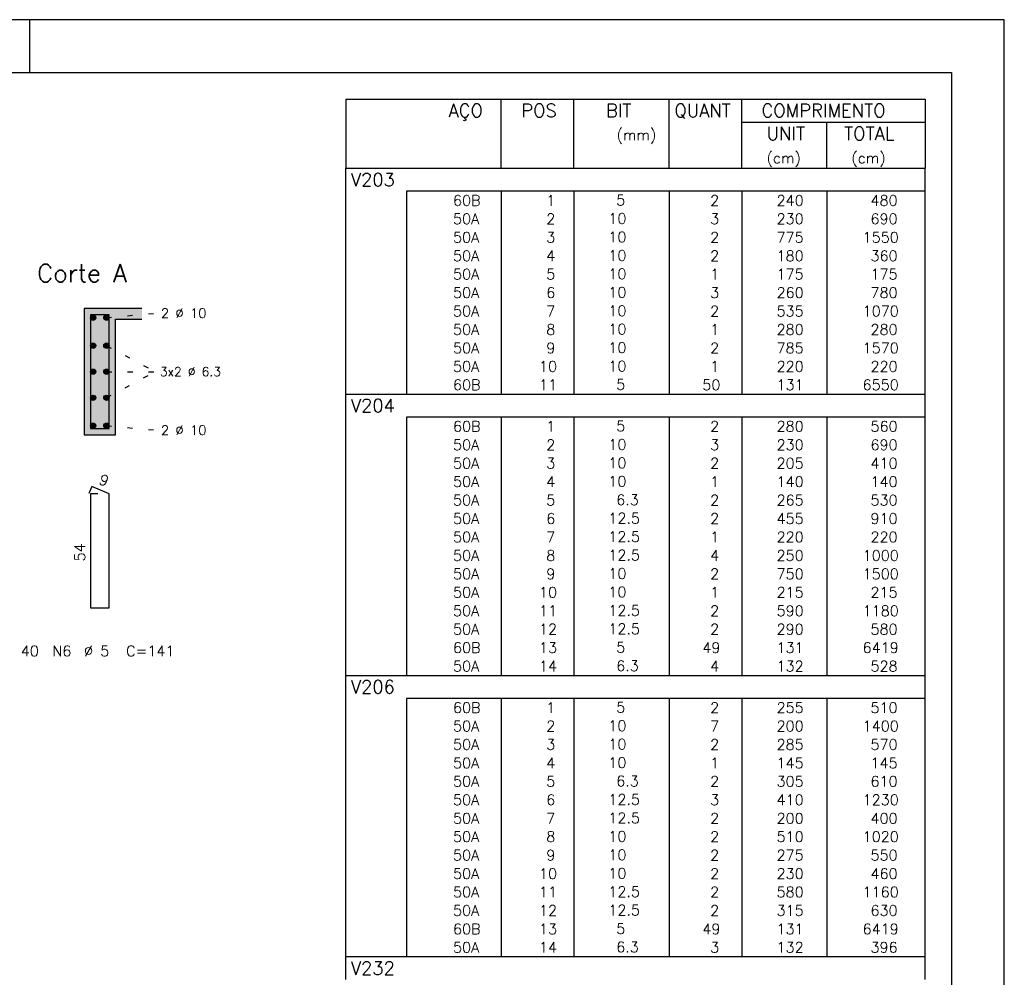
# Model space of a CAD drawing. Extents: x 0 to 84.1, y 0 to 59.4.
# Tile 8 of 8: x 65.4 to 84.1, y 41.2 to 59.4. Entities that reach past the tile are written whole.
import ezdxf

# ---------------------------------------------------------------- set-up
doc = ezdxf.new("R2010")
doc.units = 0
doc.linetypes.add('ESTILO_TQS_0002', pattern=[0.4, 0.1, -0.3])
for name, color, linetype in [('1', 1, 'CONTINUOUS'), ('10', 10, 'CONTINUOUS'), ('2', 2, 'CONTINUOUS'), ('4', 4, 'CONTINUOUS'), ('6', 6, 'CONTINUOUS')]:
    doc.layers.add(name, color=color, linetype=linetype)
doc.styles.get("Standard").update_dxf_attribs({"font": 'ROMANS.SHX'})

msp = doc.modelspace()

# ---------------------------------------------------------------- linework, layer by layer
at = {"layer": '1', "linetype": 'ESTILO_TQS_0002'}
for p, q in [((67.055, 53.745), (68, 53.83)), ((67.055, 53.2154), (67.985, 52.72)), ((67.055, 52.2246), (67.985, 52.72)), ((67.055, 52.72), (67.985, 52.72)), ((67.055, 51.695), (68, 51.61))]:
    msp.add_line(p, q, dxfattribs=at)
at = {"layer": '1', "linetype": 'CONTINUOUS'}
for centre in [(66.805, 53.745), (67.055, 53.745), (66.805, 53.2154), (67.055, 53.2154), (66.805, 52.72), (67.055, 52.72), (66.805, 52.2246), (67.055, 52.2246), (66.805, 51.695), (67.055, 51.695)]:
    msp.add_circle(centre, 0.05, dxfattribs=at)
for points in [[(66.855, 53.745), (66.78, 53.788301), (66.758015, 53.762101)], [(66.855, 53.745), (66.758015, 53.762101), (66.758015, 53.727899)], [(66.855, 53.745), (66.758015, 53.727899), (66.78, 53.701699)], [(66.855, 53.745), (66.813682, 53.79424), (66.78, 53.788301)], [(66.855, 53.745), (66.78, 53.701699), (66.813682, 53.69576)], [(66.855, 53.745), (66.843302, 53.777139), (66.813682, 53.79424)], [(66.855, 53.745), (66.813682, 53.69576), (66.843302, 53.712861)], [(66.855, 53.745), (66.843302, 53.712861), (66.855, 53.745)], [(67.105, 53.745), (67.03, 53.788301), (67.008015, 53.762101)], [(67.105, 53.745), (67.008015, 53.762101), (67.008015, 53.727899)], [(67.105, 53.745), (67.008015, 53.727899), (67.03, 53.701699)], [(67.105, 53.745), (67.063682, 53.79424), (67.03, 53.788301)], [(67.105, 53.745), (67.03, 53.701699), (67.063682, 53.69576)], [(67.105, 53.745), (67.093302, 53.777139), (67.063682, 53.79424)], [(67.105, 53.745), (67.063682, 53.69576), (67.093302, 53.712861)], [(67.105, 53.745), (67.093302, 53.712861), (67.105, 53.745)], [(66.855, 53.2154), (66.78, 53.258701), (66.758015, 53.232501)], [(66.855, 53.2154), (66.758015, 53.232501), (66.758015, 53.198299)], [(66.855, 53.2154), (66.758015, 53.198299), (66.78, 53.172099)], [(66.855, 53.2154), (66.813682, 53.26464), (66.78, 53.258701)], [(66.855, 53.2154), (66.78, 53.172099), (66.813682, 53.16616)], [(66.855, 53.2154), (66.843302, 53.247539), (66.813682, 53.26464)], [(66.855, 53.2154), (66.813682, 53.16616), (66.843302, 53.183261)], [(66.855, 53.2154), (66.843302, 53.183261), (66.855, 53.2154)], [(67.105, 53.2154), (67.03, 53.258701), (67.008015, 53.232501)], [(67.105, 53.2154), (67.008015, 53.232501), (67.008015, 53.198299)], [(67.105, 53.2154), (67.008015, 53.198299), (67.03, 53.172099)], [(67.105, 53.2154), (67.063682, 53.26464), (67.03, 53.258701)], [(67.105, 53.2154), (67.03, 53.172099), (67.063682, 53.16616)], [(67.105, 53.2154), (67.093302, 53.247539), (67.063682, 53.26464)], [(67.105, 53.2154), (67.063682, 53.16616), (67.093302, 53.183261)], [(67.105, 53.2154), (67.093302, 53.183261), (67.105, 53.2154)], [(66.855, 52.72), (66.78, 52.763301), (66.758015, 52.737101)], [(66.855, 52.72), (66.758015, 52.737101), (66.758015, 52.702899)], [(66.855, 52.72), (66.758015, 52.702899), (66.78, 52.676699)], [(66.855, 52.72), (66.813682, 52.76924), (66.78, 52.763301)], [(66.855, 52.72), (66.78, 52.676699), (66.813682, 52.67076)], [(66.855, 52.72), (66.843302, 52.752139), (66.813682, 52.76924)], [(66.855, 52.72), (66.813682, 52.67076), (66.843302, 52.687861)], [(66.855, 52.72), (66.843302, 52.687861), (66.855, 52.72)], [(67.105, 52.72), (67.03, 52.763301), (67.008015, 52.737101)], [(67.105, 52.72), (67.008015, 52.737101), (67.008015, 52.702899)], [(67.105, 52.72), (67.008015, 52.702899), (67.03, 52.676699)], [(67.105, 52.72), (67.063682, 52.76924), (67.03, 52.763301)], [(67.105, 52.72), (67.03, 52.676699), (67.063682, 52.67076)], [(67.105, 52.72), (67.093302, 52.752139), (67.063682, 52.76924)], [(67.105, 52.72), (67.063682, 52.67076), (67.093302, 52.687861)], [(67.105, 52.72), (67.093302, 52.687861), (67.105, 52.72)], [(66.855, 52.2246), (66.78, 52.267901), (66.758015, 52.241701)], [(66.855, 52.2246), (66.758015, 52.241701), (66.758015, 52.207499)], [(66.855, 52.2246), (66.758015, 52.207499), (66.78, 52.181299)], [(66.855, 52.2246), (66.813682, 52.27384), (66.78, 52.267901)], [(66.855, 52.2246), (66.78, 52.181299), (66.813682, 52.17536)], [(66.855, 52.2246), (66.843302, 52.256739), (66.813682, 52.27384)], [(66.855, 52.2246), (66.813682, 52.17536), (66.843302, 52.192461)], [(66.855, 52.2246), (66.843302, 52.192461), (66.855, 52.2246)], [(67.105, 52.2246), (67.03, 52.267901), (67.008015, 52.241701)], [(67.105, 52.2246), (67.008015, 52.241701), (67.008015, 52.207499)], [(67.105, 52.2246), (67.008015, 52.207499), (67.03, 52.181299)], [(67.105, 52.2246), (67.063682, 52.27384), (67.03, 52.267901)], [(67.105, 52.2246), (67.03, 52.181299), (67.063682, 52.17536)], [(67.105, 52.2246), (67.093302, 52.256739), (67.063682, 52.27384)], [(67.105, 52.2246), (67.063682, 52.17536), (67.093302, 52.192461)], [(67.105, 52.2246), (67.093302, 52.192461), (67.105, 52.2246)], [(66.855, 51.695), (66.78, 51.738301), (66.758015, 51.712101)], [(66.855, 51.695), (66.758015, 51.712101), (66.758015, 51.677899)], [(66.855, 51.695), (66.758015, 51.677899), (66.78, 51.651699)], [(66.855, 51.695), (66.813682, 51.74424), (66.78, 51.738301)], [(66.855, 51.695), (66.78, 51.651699), (66.813682, 51.64576)], [(66.855, 51.695), (66.843302, 51.727139), (66.813682, 51.74424)], [(66.855, 51.695), (66.813682, 51.64576), (66.843302, 51.662861)], [(66.855, 51.695), (66.843302, 51.662861), (66.855, 51.695)], [(67.105, 51.695), (67.03, 51.738301), (67.008015, 51.712101)], [(67.105, 51.695), (67.008015, 51.712101), (67.008015, 51.677899)], [(67.105, 51.695), (67.008015, 51.677899), (67.03, 51.651699)], [(67.105, 51.695), (67.063682, 51.74424), (67.03, 51.738301)], [(67.105, 51.695), (67.03, 51.651699), (67.063682, 51.64576)], [(67.105, 51.695), (67.093302, 51.727139), (67.063682, 51.74424)], [(67.105, 51.695), (67.063682, 51.64576), (67.093302, 51.662861)], [(67.105, 51.695), (67.093302, 51.662861), (67.105, 51.695)]]:
    msp.add_solid(points, dxfattribs=at)
at = {"layer": '10', "linetype": 'CONTINUOUS'}
for points in [[(66.63, 51.52), (67.23, 51.52), (66.63, 53.92)], [(67.23, 51.52), (67.23, 53.72), (66.63, 53.92)], [(66.63, 53.92), (67.23, 53.72), (67.73, 53.92)], [(67.23, 53.72), (67.73, 53.72), (67.73, 53.92)]]:
    msp.add_solid(points, dxfattribs=at)
at = {"layer": '2', "linetype": 'CONTINUOUS'}
for p, q in [((84.100006, 59.400002), (0, 59.400002)), ((65.600006, 58.400002), (65.600006, 59.400002)), ((84.100006, 0), (84.100006, 59.400002)), ((71.6, 57.895005), (71.6, 56.582505)), ((71.6, 57.895005), (82.6, 57.895005)), ((74.55, 56.582505), (74.55, 57.895005)), ((75.93, 56.582505), (75.93, 57.895005)), ((77.74, 56.582505), (77.74, 57.895005)), ((79.12, 56.582505), (79.12, 57.895005)), ((82.6, 57.895005), (82.6, 56.582505)), ((79.12, 57.457505), (82.6, 57.457505)), ((80.73, 56.582505), (80.73, 57.457505)), ((71.6, 56.582505), (82.6, 56.582505)), ((71.6, 56.145005), (71.6, 56.582505)), ((71.6, 56.582505), (82.6, 56.582505)), ((82.6, 56.145005), (82.6, 56.582505)), ((71.6, 55.795005), (71.6, 56.145005)), ((82.6, 56.145005), (72.75, 56.145005)), ((72.75, 56.145005), (72.75, 55.795005)), ((74.55, 56.145005), (74.55, 55.795005)), ((75.93, 56.145005), (75.93, 55.795005)), ((77.74, 56.145005), (77.74, 55.795005)), ((79.12, 56.145005), (79.12, 55.795005)), ((80.73, 56.145005), (80.73, 55.795005)), ((82.6, 55.795005), (82.6, 56.145005)), ((71.6, 55.445005), (71.6, 55.795005)), ((72.75, 55.795005), (72.75, 55.445005)), ((74.55, 55.795005), (74.55, 55.445005)), ((75.93, 55.795005), (75.93, 55.445005)), ((77.74, 55.795005), (77.74, 55.445005)), ((79.12, 55.795005), (79.12, 55.445005)), ((80.73, 55.795005), (80.73, 55.445005)), ((82.6, 55.445005), (82.6, 55.795005)), ((71.6, 55.095005), (71.6, 55.445005)), ((72.75, 55.445005), (72.75, 55.095005)), ((74.55, 55.445005), (74.55, 55.095005)), ((75.93, 55.445005), (75.93, 55.095005)), ((77.74, 55.445005), (77.74, 55.095005)), ((79.12, 55.445005), (79.12, 55.095005)), ((80.73, 55.445005), (80.73, 55.095005)), ((82.6, 55.095005), (82.6, 55.445005)), ((71.6, 54.745005), (71.6, 55.095005)), ((72.75, 55.095005), (72.75, 54.745005)), ((74.55, 55.095005), (74.55, 54.745005)), ((75.93, 55.095005), (75.93, 54.745005)), ((77.74, 55.095005), (77.74, 54.745005)), ((79.12, 55.095005), (79.12, 54.745005)), ((80.73, 55.095005), (80.73, 54.745005)), ((82.6, 54.745005), (82.6, 55.095005)), ((71.6, 54.395006), (71.6, 54.745005)), ((72.75, 54.745005), (72.75, 54.395006)), ((74.55, 54.745005), (74.55, 54.395006)), ((75.93, 54.745005), (75.93, 54.395006)), ((77.74, 54.745005), (77.74, 54.395006)), ((79.12, 54.745005), (79.12, 54.395006)), ((80.73, 54.745005), (80.73, 54.395006)), ((82.6, 54.395006), (82.6, 54.745005)), ((71.6, 54.045006), (71.6, 54.395006)), ((72.75, 54.395006), (72.75, 54.045006)), ((74.55, 54.395006), (74.55, 54.045006)), ((75.93, 54.395006), (75.93, 54.045006)), ((77.74, 54.395006), (77.74, 54.045006)), ((79.12, 54.395006), (79.12, 54.045006)), ((80.73, 54.395006), (80.73, 54.045006)), ((82.6, 54.045006), (82.6, 54.395006)), ((71.6, 53.695006), (71.6, 54.045006)), ((72.75, 54.045006), (72.75, 53.695006)), ((74.55, 54.045006), (74.55, 53.695006)), ((75.93, 54.045006), (75.93, 53.695006)), ((77.74, 54.045006), (77.74, 53.695006)), ((79.12, 54.045006), (79.12, 53.695006)), ((80.73, 54.045006), (80.73, 53.695006)), ((82.6, 53.695006), (82.6, 54.045006)), ((67.73, 53.92), (66.63, 53.92)), ((66.63, 53.92), (66.63, 51.52)), ((67.23, 51.52), (67.23, 53.72)), ((67.23, 53.72), (67.73, 53.72)), ((71.6, 53.345006), (71.6, 53.695006)), ((72.75, 53.695006), (72.75, 53.345006)), ((74.55, 53.695006), (74.55, 53.345006)), ((75.93, 53.695006), (75.93, 53.345006)), ((77.74, 53.695006), (77.74, 53.345006)), ((79.12, 53.695006), (79.12, 53.345006)), ((80.73, 53.695006), (80.73, 53.345006)), ((82.6, 53.345006), (82.6, 53.695006)), ((71.6, 52.995006), (71.6, 53.345006)), ((72.75, 53.345006), (72.75, 52.995006)), ((74.55, 53.345006), (74.55, 52.995006)), ((75.93, 53.345006), (75.93, 52.995006)), ((77.74, 53.345006), (77.74, 52.995006)), ((79.12, 53.345006), (79.12, 52.995006)), ((80.73, 53.345006), (80.73, 52.995006)), ((82.6, 52.995006), (82.6, 53.345006)), ((71.6, 52.645006), (71.6, 52.995006)), ((72.75, 52.995006), (72.75, 52.645006)), ((74.55, 52.995006), (74.55, 52.645006)), ((75.93, 52.995006), (75.93, 52.645006)), ((77.74, 52.995006), (77.74, 52.645006)), ((79.12, 52.995006), (79.12, 52.645006)), ((80.73, 52.995006), (80.73, 52.645006)), ((82.6, 52.645006), (82.6, 52.995006)), ((71.6, 52.295006), (71.6, 52.645006)), ((72.75, 52.645006), (72.75, 52.295006)), ((74.55, 52.645006), (74.55, 52.295006)), ((75.93, 52.645006), (75.93, 52.295006)), ((77.74, 52.645006), (77.74, 52.295006)), ((79.12, 52.645006), (79.12, 52.295006)), ((80.73, 52.645006), (80.73, 52.295006)), ((82.6, 52.295006), (82.6, 52.645006)), ((71.6, 51.857506), (71.6, 52.295006)), ((71.6, 52.295006), (82.6, 52.295006)), ((82.6, 51.857506), (82.6, 52.295006)), ((71.6, 51.507506), (71.6, 51.857506)), ((82.6, 51.857506), (72.75, 51.857506)), ((72.75, 51.857506), (72.75, 51.507506)), ((74.55, 51.857506), (74.55, 51.507506)), ((75.93, 51.857506), (75.93, 51.507506)), ((77.74, 51.857506), (77.74, 51.507506)), ((79.12, 51.857506), (79.12, 51.507506)), ((80.73, 51.857506), (80.73, 51.507506)), ((82.6, 51.507506), (82.6, 51.857506)), ((66.63, 51.52), (67.23, 51.52)), ((71.6, 51.157506), (71.6, 51.507506)), ((72.75, 51.507506), (72.75, 51.157506)), ((74.55, 51.507506), (74.55, 51.157506)), ((75.93, 51.507506), (75.93, 51.157506)), ((77.74, 51.507506), (77.74, 51.157506)), ((79.12, 51.507506), (79.12, 51.157506)), ((80.73, 51.507506), (80.73, 51.157506)), ((82.6, 51.157506), (82.6, 51.507506)), ((71.6, 50.807506), (71.6, 51.157506)), ((72.75, 51.157506), (72.75, 50.807506)), ((74.55, 51.157506), (74.55, 50.807506)), ((75.93, 51.157506), (75.93, 50.807506)), ((77.74, 51.157506), (77.74, 50.807506)), ((79.12, 51.157506), (79.12, 50.807506)), ((80.73, 51.157506), (80.73, 50.807506)), ((82.6, 50.807506), (82.6, 51.157506)), ((71.6, 50.457506), (71.6, 50.807506)), ((72.75, 50.807506), (72.75, 50.457506)), ((74.55, 50.807506), (74.55, 50.457506)), ((75.93, 50.807506), (75.93, 50.457506)), ((77.74, 50.807506), (77.74, 50.457506)), ((79.12, 50.807506), (79.12, 50.457506)), ((80.73, 50.807506), (80.73, 50.457506)), ((82.6, 50.457506), (82.6, 50.807506)), ((71.6, 50.107507), (71.6, 50.457506)), ((72.75, 50.457506), (72.75, 50.107507)), ((74.55, 50.457506), (74.55, 50.107507)), ((75.93, 50.457506), (75.93, 50.107507)), ((77.74, 50.457506), (77.74, 50.107507)), ((79.12, 50.457506), (79.12, 50.107507)), ((80.73, 50.457506), (80.73, 50.107507)), ((82.6, 50.107507), (82.6, 50.457506)), ((71.6, 49.757507), (71.6, 50.107507)), ((72.75, 50.107507), (72.75, 49.757507)), ((74.55, 50.107507), (74.55, 49.757507)), ((75.93, 50.107507), (75.93, 49.757507)), ((77.74, 50.107507), (77.74, 49.757507)), ((79.12, 50.107507), (79.12, 49.757507)), ((80.73, 50.107507), (80.73, 49.757507)), ((82.6, 49.757507), (82.6, 50.107507)), ((71.6, 49.407507), (71.6, 49.757507)), ((72.75, 49.757507), (72.75, 49.407507)), ((74.55, 49.757507), (74.55, 49.407507)), ((75.93, 49.757507), (75.93, 49.407507)), ((77.74, 49.757507), (77.74, 49.407507)), ((79.12, 49.757507), (79.12, 49.407507)), ((80.73, 49.757507), (80.73, 49.407507)), ((82.6, 49.407507), (82.6, 49.757507)), ((71.6, 49.057507), (71.6, 49.407507)), ((72.75, 49.407507), (72.75, 49.057507)), ((74.55, 49.407507), (74.55, 49.057507)), ((75.93, 49.407507), (75.93, 49.057507)), ((77.74, 49.407507), (77.74, 49.057507)), ((79.12, 49.407507), (79.12, 49.057507)), ((80.73, 49.407507), (80.73, 49.057507)), ((82.6, 49.057507), (82.6, 49.407507)), ((71.6, 48.707507), (71.6, 49.057507)), ((72.75, 49.057507), (72.75, 48.707507)), ((74.55, 49.057507), (74.55, 48.707507)), ((75.93, 49.057507), (75.93, 48.707507)), ((77.74, 49.057507), (77.74, 48.707507)), ((79.12, 49.057507), (79.12, 48.707507)), ((80.73, 49.057507), (80.73, 48.707507)), ((82.6, 48.707507), (82.6, 49.057507)), ((71.6, 48.357507), (71.6, 48.707507)), ((72.75, 48.707507), (72.75, 48.357507)), ((74.55, 48.707507), (74.55, 48.357507)), ((75.93, 48.707507), (75.93, 48.357507)), ((77.74, 48.707507), (77.74, 48.357507)), ((79.12, 48.707507), (79.12, 48.357507)), ((80.73, 48.707507), (80.73, 48.357507)), ((82.6, 48.357507), (82.6, 48.707507)), ((71.6, 48.007507), (71.6, 48.357507)), ((72.75, 48.357507), (72.75, 48.007507)), ((74.55, 48.357507), (74.55, 48.007507)), ((75.93, 48.357507), (75.93, 48.007507)), ((77.74, 48.357507), (77.74, 48.007507)), ((79.12, 48.357507), (79.12, 48.007507)), ((80.73, 48.357507), (80.73, 48.007507)), ((82.6, 48.007507), (82.6, 48.357507)), ((71.6, 47.657507), (71.6, 48.007507)), ((72.75, 48.007507), (72.75, 47.657507)), ((74.55, 48.007507), (74.55, 47.657507)), ((75.93, 48.007507), (75.93, 47.657507)), ((77.74, 48.007507), (77.74, 47.657507)), ((79.12, 48.007507), (79.12, 47.657507)), ((80.73, 48.007507), (80.73, 47.657507)), ((82.6, 47.657507), (82.6, 48.007507)), ((71.6, 47.307507), (71.6, 47.657507)), ((72.75, 47.657507), (72.75, 47.307507)), ((74.55, 47.657507), (74.55, 47.307507)), ((75.93, 47.657507), (75.93, 47.307507)), ((77.74, 47.657507), (77.74, 47.307507)), ((79.12, 47.657507), (79.12, 47.307507)), ((80.73, 47.657507), (80.73, 47.307507)), ((82.6, 47.307507), (82.6, 47.657507)), ((71.6, 46.957507), (71.6, 47.307507)), ((72.75, 47.307507), (72.75, 46.957507)), ((74.55, 47.307507), (74.55, 46.957507)), ((75.93, 47.307507), (75.93, 46.957507)), ((77.74, 47.307507), (77.74, 46.957507)), ((79.12, 47.307507), (79.12, 46.957507)), ((80.73, 47.307507), (80.73, 46.957507)), ((82.6, 46.957507), (82.6, 47.307507)), ((71.6, 46.520007), (71.6, 46.957507)), ((71.6, 46.957507), (82.6, 46.957507)), ((82.6, 46.520007), (82.6, 46.957507)), ((71.6, 46.170008), (71.6, 46.520007)), ((82.6, 46.520007), (72.75, 46.520007)), ((72.75, 46.520007), (72.75, 46.170008)), ((74.55, 46.520007), (74.55, 46.170008)), ((75.93, 46.520007), (75.93, 46.170008)), ((77.74, 46.520007), (77.74, 46.170008)), ((79.12, 46.520007), (79.12, 46.170008)), ((80.73, 46.520007), (80.73, 46.170008)), ((82.6, 46.170008), (82.6, 46.520007)), ((71.6, 45.820008), (71.6, 46.170008)), ((72.75, 46.170008), (72.75, 45.820008)), ((74.55, 46.170008), (74.55, 45.820008)), ((75.93, 46.170008), (75.93, 45.820008)), ((77.74, 46.170008), (77.74, 45.820008)), ((79.12, 46.170008), (79.12, 45.820008)), ((80.73, 46.170008), (80.73, 45.820008)), ((82.6, 45.820008), (82.6, 46.170008)), ((71.6, 45.470008), (71.6, 45.820008)), ((72.75, 45.820008), (72.75, 45.470008)), ((74.55, 45.820008), (74.55, 45.470008)), ((75.93, 45.820008), (75.93, 45.470008)), ((77.74, 45.820008), (77.74, 45.470008)), ((79.12, 45.820008), (79.12, 45.470008)), ((80.73, 45.820008), (80.73, 45.470008)), ((82.6, 45.470008), (82.6, 45.820008)), ((71.6, 45.120008), (71.6, 45.470008)), ((72.75, 45.470008), (72.75, 45.120008)), ((74.55, 45.470008), (74.55, 45.120008)), ((75.93, 45.470008), (75.93, 45.120008)), ((77.74, 45.470008), (77.74, 45.120008)), ((79.12, 45.470008), (79.12, 45.120008)), ((80.73, 45.470008), (80.73, 45.120008)), ((82.6, 45.120008), (82.6, 45.470008)), ((71.6, 44.770008), (71.6, 45.120008)), ((72.75, 45.120008), (72.75, 44.770008)), ((74.55, 45.120008), (74.55, 44.770008)), ((75.93, 45.120008), (75.93, 44.770008)), ((77.74, 45.120008), (77.74, 44.770008)), ((79.12, 45.120008), (79.12, 44.770008)), ((80.73, 45.120008), (80.73, 44.770008)), ((82.6, 44.770008), (82.6, 45.120008)), ((71.6, 44.420008), (71.6, 44.770008)), ((72.75, 44.770008), (72.75, 44.420008)), ((74.55, 44.770008), (74.55, 44.420008)), ((75.93, 44.770008), (75.93, 44.420008)), ((77.74, 44.770008), (77.74, 44.420008)), ((79.12, 44.770008), (79.12, 44.420008)), ((80.73, 44.770008), (80.73, 44.420008)), ((82.6, 44.420008), (82.6, 44.770008)), ((71.6, 44.070008), (71.6, 44.420008)), ((72.75, 44.420008), (72.75, 44.070008)), ((74.55, 44.420008), (74.55, 44.070008)), ((75.93, 44.420008), (75.93, 44.070008)), ((77.74, 44.420008), (77.74, 44.070008)), ((79.12, 44.420008), (79.12, 44.070008)), ((80.73, 44.420008), (80.73, 44.070008)), ((82.6, 44.070008), (82.6, 44.420008)), ((71.6, 43.720008), (71.6, 44.070008)), ((72.75, 44.070008), (72.75, 43.720008)), ((74.55, 44.070008), (74.55, 43.720008)), ((75.93, 44.070008), (75.93, 43.720008)), ((77.74, 44.070008), (77.74, 43.720008)), ((79.12, 44.070008), (79.12, 43.720008)), ((80.73, 44.070008), (80.73, 43.720008)), ((82.6, 43.720008), (82.6, 44.070008)), ((71.6, 43.370008), (71.6, 43.720008)), ((72.75, 43.720008), (72.75, 43.370008)), ((74.55, 43.720008), (74.55, 43.370008)), ((75.93, 43.720008), (75.93, 43.370008)), ((77.74, 43.720008), (77.74, 43.370008)), ((79.12, 43.720008), (79.12, 43.370008)), ((80.73, 43.720008), (80.73, 43.370008)), ((82.6, 43.370008), (82.6, 43.720008)), ((71.6, 43.020008), (71.6, 43.370008)), ((72.75, 43.370008), (72.75, 43.020008)), ((74.55, 43.370008), (74.55, 43.020008)), ((75.93, 43.370008), (75.93, 43.020008)), ((77.74, 43.370008), (77.74, 43.020008)), ((79.12, 43.370008), (79.12, 43.020008)), ((80.73, 43.370008), (80.73, 43.020008)), ((82.6, 43.020008), (82.6, 43.370008)), ((71.6, 42.670008), (71.6, 43.020008)), ((72.75, 43.020008), (72.75, 42.670008)), ((74.55, 43.020008), (74.55, 42.670008)), ((75.93, 43.020008), (75.93, 42.670008)), ((77.74, 43.020008), (77.74, 42.670008)), ((79.12, 43.020008), (79.12, 42.670008)), ((80.73, 43.020008), (80.73, 42.670008)), ((82.6, 42.670008), (82.6, 43.020008)), ((71.6, 42.320009), (71.6, 42.670008)), ((72.75, 42.670008), (72.75, 42.320009)), ((74.55, 42.670008), (74.55, 42.320009)), ((75.93, 42.670008), (75.93, 42.320009)), ((77.74, 42.670008), (77.74, 42.320009)), ((79.12, 42.670008), (79.12, 42.320009)), ((80.73, 42.670008), (80.73, 42.320009)), ((82.6, 42.320009), (82.6, 42.670008)), ((71.6, 41.970009), (71.6, 42.320009)), ((72.75, 42.320009), (72.75, 41.970009)), ((74.55, 42.320009), (74.55, 41.970009)), ((75.93, 42.320009), (75.93, 41.970009)), ((77.74, 42.320009), (77.74, 41.970009)), ((79.12, 42.320009), (79.12, 41.970009)), ((80.73, 42.320009), (80.73, 41.970009)), ((82.6, 41.970009), (82.6, 42.320009)), ((71.6, 41.620009), (71.6, 41.970009)), ((72.75, 41.970009), (72.75, 41.620009)), ((74.55, 41.970009), (74.55, 41.620009)), ((75.93, 41.970009), (75.93, 41.620009)), ((77.74, 41.970009), (77.74, 41.620009)), ((79.12, 41.970009), (79.12, 41.620009)), ((80.73, 41.970009), (80.73, 41.620009)), ((82.6, 41.620009), (82.6, 41.970009)), ((71.6, 41.182509), (71.6, 41.620009)), ((71.6, 41.620009), (82.6, 41.620009)), ((82.6, 41.182509), (82.6, 41.620009))]:
    msp.add_line(p, q, dxfattribs=at)
msp.add_lwpolyline([(83.100006, 1), (2.5, 1), (2.5, 58.400002), (83.100006, 58.400002), (83.100006, 1)], dxfattribs=at)
at = {"layer": '4', "linetype": 'CONTINUOUS'}
msp.add_lwpolyline([(66.75, 53.8), (66.75, 51.64), (67.11, 51.64), (67.11, 53.8), (66.75, 53.8)], dxfattribs=at)
at = {"layer": '6', "linetype": 'CONTINUOUS'}
for p, q in [((66.778338, 50.54), (66.723893, 50.41102)), ((67.11, 50.4), (66.778338, 50.54)), ((66.89, 50.4), (66.75, 50.4)), ((66.75, 50.4), (66.75, 48.24)), ((67.11, 48.24), (67.11, 50.4)), ((66.75, 48.24), (67.11, 48.24))]:
    msp.add_line(p, q, dxfattribs=at)

# ---------------------------------------------------------------- texts
at = {"layer": '2', "linetype": 'CONTINUOUS'}
for s, height, p in [('AÇO', 0.25, (73.54958, 57.551255)), ('POS', 0.25, (74.93, 57.551255)), ('BIT', 0.25, (76.54, 57.551255)), ('QUANT', 0.25, (77.836489, 57.551255)), ('COMPRIMENTO', 0.25, (79.489469, 57.551255)), ('(mm)', 0.2, (76.74, 57.113755)), ('UNIT', 0.25, (79.586854, 57.113755)), ('TOTAL', 0.25, (81.059307, 57.113755)), ('(cm)', 0.2, (79.586854, 56.676255)), ('(cm)', 0.2, (81.196854, 56.676255)), ('V203', 0.25, (71.695798, 56.238755)), ('     60B', 0.2, (72.889661, 55.870005)), ('    5  ', 0.2, (76.136543, 55.876049)), ('    2', 0.2, (77.92, 55.870005)), ('   240', 0.2, (79.33, 55.870005)), ('    480', 0.2, (80.963622, 55.870005)), ('  1', 0.2, (75.13, 55.870005)), ('     50A', 0.2, (72.889661, 55.520005)), ('  2', 0.2, (75.13, 55.520005)), ('   10  ', 0.2, (76.136543, 55.526049)), ('    3', 0.2, (77.92, 55.520005)), ('   230', 0.2, (79.33, 55.520005)), ('    690', 0.2, (80.963622, 55.520005)), ('     50A', 0.2, (72.889661, 55.170005)), ('  3', 0.2, (75.13, 55.170005)), ('   10  ', 0.2, (76.136543, 55.176049)), ('    2', 0.2, (77.92, 55.170005)), ('   775', 0.2, (79.33, 55.170005)), ('   1550', 0.2, (80.963622, 55.170005)), ('     50A', 0.2, (72.889661, 54.820005)), ('  4', 0.2, (75.13, 54.820005)), ('   10  ', 0.2, (76.136543, 54.826049)), ('    2', 0.2, (77.92, 54.820005)), ('   180', 0.2, (79.33, 54.820005)), ('    360', 0.2, (80.963622, 54.820005)), ('Corte A', 0.34, (65.74, 54.42)), ('     50A', 0.2, (72.889661, 54.470005)), ('  5', 0.2, (75.13, 54.470005)), ('   10  ', 0.2, (76.136543, 54.476049)), ('    1', 0.2, (77.92, 54.470005)), ('   175', 0.2, (79.33, 54.470005)), ('    175', 0.2, (80.963622, 54.470005)), ('     50A', 0.2, (72.889661, 54.120005)), ('  6', 0.2, (75.13, 54.120005)), ('   10  ', 0.2, (76.136543, 54.126049)), ('    3', 0.2, (77.92, 54.120005)), ('   260', 0.2, (79.33, 54.120005)), ('    780', 0.2, (80.963622, 54.120005)), ('2 %%c 10', 0.18, (68.09, 53.74)), ('     50A', 0.2, (72.889661, 53.770006)), ('  7', 0.2, (75.13, 53.770006)), ('   10  ', 0.2, (76.136543, 53.776049)), ('    2', 0.2, (77.92, 53.770006)), ('   535', 0.2, (79.33, 53.770006)), ('   1070', 0.2, (80.963622, 53.770006)), ('     50A', 0.2, (72.889661, 53.420006)), ('  8', 0.2, (75.13, 53.420006)), ('   10  ', 0.2, (76.136543, 53.42605)), ('    1', 0.2, (77.92, 53.420006)), ('   280', 0.2, (79.33, 53.420006)), ('    280', 0.2, (80.963622, 53.420006)), ('     50A', 0.2, (72.889661, 53.070006)), ('  9', 0.2, (75.13, 53.070006)), ('   10  ', 0.2, (76.136543, 53.07605)), ('    2', 0.2, (77.92, 53.070006)), ('   785', 0.2, (79.33, 53.070006)), ('   1570', 0.2, (80.963622, 53.070006)), ('     50A', 0.2, (72.889661, 52.720006)), (' 10', 0.2, (75.13, 52.720006)), ('   10  ', 0.2, (76.136543, 52.72605)), ('    1', 0.2, (77.92, 52.720006)), ('   220', 0.2, (79.33, 52.720006)), ('    220', 0.2, (80.963622, 52.720006)), ('3x2 %%c 6.3', 0.17, (68.07, 52.635)), ('     60B', 0.2, (72.889661, 52.370006)), (' 11', 0.2, (75.13, 52.370006)), ('    5  ', 0.2, (76.136543, 52.37605)), ('   50', 0.2, (77.92, 52.370006)), ('   131', 0.2, (79.33, 52.370006)), ('   6550', 0.2, (80.963622, 52.370006)), ('V204', 0.25, (71.695798, 51.951256)), ('     60B', 0.2, (72.889661, 51.582506)), ('  1', 0.2, (75.13, 51.582506)), ('    5  ', 0.2, (76.136543, 51.58855)), ('    2', 0.2, (77.92, 51.582506)), ('   280', 0.2, (79.33, 51.582506)), ('    560', 0.2, (80.963622, 51.582506)), ('2 %%c 10', 0.18, (68.09, 51.52)), ('     50A', 0.2, (72.889661, 51.232506)), ('  2', 0.2, (75.13, 51.232506)), ('   10  ', 0.2, (76.136543, 51.23855)), ('    3', 0.2, (77.92, 51.232506)), ('   230', 0.2, (79.33, 51.232506)), ('    690', 0.2, (80.963622, 51.232506)), ('     50A', 0.2, (72.889661, 50.882506)), ('  3', 0.2, (75.13, 50.882506)), ('   10  ', 0.2, (76.136543, 50.88855)), ('    2', 0.2, (77.92, 50.882506)), ('   205', 0.2, (79.33, 50.882506)), ('    410', 0.2, (80.963622, 50.882506)), ('     50A', 0.2, (72.889661, 50.532506)), ('  4', 0.2, (75.13, 50.532506)), ('   10  ', 0.2, (76.136543, 50.53855)), ('    1', 0.2, (77.92, 50.532506)), ('   140', 0.2, (79.33, 50.532506)), ('    140', 0.2, (80.963622, 50.532506)), ('     50A', 0.2, (72.889661, 50.182506)), ('  5', 0.2, (75.13, 50.182506)), ('    6.3', 0.2, (76.136543, 50.18855)), ('    2', 0.2, (77.92, 50.182506)), ('   265', 0.2, (79.33, 50.182506)), ('    530', 0.2, (80.963622, 50.182506)), ('     50A', 0.2, (72.889661, 49.832506)), ('  6', 0.2, (75.13, 49.832506)), ('   12.5', 0.2, (76.136543, 49.83855)), ('    2', 0.2, (77.92, 49.832506)), ('   455', 0.2, (79.33, 49.832506)), ('    910', 0.2, (80.963622, 49.832506)), ('     50A', 0.2, (72.889661, 49.482507)), ('  7', 0.2, (75.13, 49.482507)), ('   12.5', 0.2, (76.136543, 49.48855)), ('    1', 0.2, (77.92, 49.482507)), ('   220', 0.2, (79.33, 49.482507)), ('    220', 0.2, (80.963622, 49.482507)), ('     50A', 0.2, (72.889661, 49.132507)), ('  8', 0.2, (75.13, 49.132507)), ('   12.5', 0.2, (76.136543, 49.138551)), ('    4', 0.2, (77.92, 49.132507)), ('   250', 0.2, (79.33, 49.132507)), ('   1000', 0.2, (80.963622, 49.132507)), ('     50A', 0.2, (72.889661, 48.782507)), ('  9', 0.2, (75.13, 48.782507)), ('   10  ', 0.2, (76.136543, 48.788551)), ('    2', 0.2, (77.92, 48.782507)), ('   750', 0.2, (79.33, 48.782507)), ('   1500', 0.2, (80.963622, 48.782507)), ('     50A', 0.2, (72.889661, 48.432507)), (' 10', 0.2, (75.13, 48.432507)), ('   10  ', 0.2, (76.136543, 48.438551)), ('    1', 0.2, (77.92, 48.432507)), ('   215', 0.2, (79.33, 48.432507)), ('    215', 0.2, (80.963622, 48.432507)), ('     50A', 0.2, (72.889661, 48.082507)), (' 11', 0.2, (75.13, 48.082507)), ('   12.5', 0.2, (76.136543, 48.088551)), ('    2', 0.2, (77.92, 48.082507)), ('   590', 0.2, (79.33, 48.082507)), ('   1180', 0.2, (80.963622, 48.082507)), ('     50A', 0.2, (72.889661, 47.732507)), (' 12', 0.2, (75.13, 47.732507)), ('   12.5', 0.2, (76.136543, 47.738551)), ('    2', 0.2, (77.92, 47.732507)), ('   290', 0.2, (79.33, 47.732507)), ('    580', 0.2, (80.963622, 47.732507)), ('40', 0.2, (65.43, 47.32)), ('N6', 0.2, (66.03, 47.32)), ('%%c 5', 0.2, (66.63, 47.32)), ('C=141', 0.2, (67.43, 47.32)), ('     60B', 0.2, (72.889661, 47.382507)), (' 13', 0.2, (75.13, 47.382507)), ('    5  ', 0.2, (76.136543, 47.388551)), ('   49', 0.2, (77.92, 47.382507)), ('   131', 0.2, (79.33, 47.382507)), ('   6419', 0.2, (80.963622, 47.382507)), ('     50A', 0.2, (72.889661, 47.032507)), (' 14', 0.2, (75.13, 47.032507)), ('    6.3', 0.2, (76.136543, 47.038551)), ('    4', 0.2, (77.92, 47.032507)), ('   132', 0.2, (79.33, 47.032507)), ('    528', 0.2, (80.963622, 47.032507)), ('V206', 0.25, (71.695798, 46.613757)), ('     60B', 0.2, (72.889661, 46.245007)), ('  1', 0.2, (75.13, 46.245007)), ('    5  ', 0.2, (76.136543, 46.251051)), ('    2', 0.2, (77.92, 46.245007)), ('   255', 0.2, (79.33, 46.245007)), ('    510', 0.2, (80.963622, 46.245007)), ('     50A', 0.2, (72.889661, 45.895007)), ('  2', 0.2, (75.13, 45.895007)), ('   10  ', 0.2, (76.136543, 45.901051)), ('    7', 0.2, (77.92, 45.895007)), ('   200', 0.2, (79.33, 45.895007)), ('   1400', 0.2, (80.963622, 45.895007)), ('     50A', 0.2, (72.889661, 45.545008)), ('  3', 0.2, (75.13, 45.545008)), ('   10  ', 0.2, (76.136543, 45.551051)), ('    2', 0.2, (77.92, 45.545008)), ('   285', 0.2, (79.33, 45.545008)), ('    570', 0.2, (80.963622, 45.545008)), ('     50A', 0.2, (72.889661, 45.195008)), ('  4', 0.2, (75.13, 45.195008)), ('   10  ', 0.2, (76.136543, 45.201052)), ('    1', 0.2, (77.92, 45.195008)), ('   145', 0.2, (79.33, 45.195008)), ('    145', 0.2, (80.963622, 45.195008)), ('     50A', 0.2, (72.889661, 44.845008)), ('    6.3', 0.2, (76.136543, 44.851052)), ('    2', 0.2, (77.92, 44.845008)), ('   305', 0.2, (79.33, 44.845008)), ('    610', 0.2, (80.963622, 44.845008)), ('  5', 0.2, (75.13, 44.845008)), ('     50A', 0.2, (72.889661, 44.495008)), ('  6', 0.2, (75.13, 44.495008)), ('   12.5', 0.2, (76.136543, 44.501052)), ('    3', 0.2, (77.92, 44.495008)), ('   410', 0.2, (79.33, 44.495008)), ('   1230', 0.2, (80.963622, 44.495008)), ('     50A', 0.2, (72.889661, 44.145008)), ('  7', 0.2, (75.13, 44.145008)), ('   12.5', 0.2, (76.136543, 44.151052)), ('    2', 0.2, (77.92, 44.145008)), ('   200', 0.2, (79.33, 44.145008)), ('    400', 0.2, (80.963622, 44.145008)), ('     50A', 0.2, (72.889661, 43.795008)), ('  8', 0.2, (75.13, 43.795008)), ('   10  ', 0.2, (76.136543, 43.801052)), ('    2', 0.2, (77.92, 43.795008)), ('   510', 0.2, (79.33, 43.795008)), ('   1020', 0.2, (80.963622, 43.795008)), ('     50A', 0.2, (72.889661, 43.445008)), ('  9', 0.2, (75.13, 43.445008)), ('   10  ', 0.2, (76.136543, 43.451052)), ('    2', 0.2, (77.92, 43.445008)), ('   275', 0.2, (79.33, 43.445008)), ('    550', 0.2, (80.963622, 43.445008)), ('     50A', 0.2, (72.889661, 43.095008)), (' 10', 0.2, (75.13, 43.095008)), ('   10  ', 0.2, (76.136543, 43.101052)), ('    2', 0.2, (77.92, 43.095008)), ('   230', 0.2, (79.33, 43.095008)), ('    460', 0.2, (80.963622, 43.095008)), ('     50A', 0.2, (72.889661, 42.745008)), (' 11', 0.2, (75.13, 42.745008)), ('   12.5', 0.2, (76.136543, 42.751052)), ('    2', 0.2, (77.92, 42.745008)), ('   580', 0.2, (79.33, 42.745008)), ('   1160', 0.2, (80.963622, 42.745008)), ('     50A', 0.2, (72.889661, 42.395008)), (' 12', 0.2, (75.13, 42.395008)), ('   12.5', 0.2, (76.136543, 42.401052)), ('    2', 0.2, (77.92, 42.395008)), ('   315', 0.2, (79.33, 42.395008)), ('    630', 0.2, (80.963622, 42.395008)), ('     60B', 0.2, (72.889661, 42.045008)), (' 13', 0.2, (75.13, 42.045008)), ('    5  ', 0.2, (76.136543, 42.051052)), ('   49', 0.2, (77.92, 42.045008)), ('   131', 0.2, (79.33, 42.045008)), ('   6419', 0.2, (80.963622, 42.045008)), ('     50A', 0.2, (72.889661, 41.695009)), (' 14', 0.2, (75.13, 41.695009)), ('    6.3', 0.2, (76.136543, 41.701052)), ('    3', 0.2, (77.92, 41.695009)), ('   132', 0.2, (79.33, 41.695009)), ('    396', 0.2, (80.963622, 41.695009)), ('V232', 0.25, (71.695798, 41.276259))]:
    msp.add_text(s, height=height, dxfattribs=at).set_placement(p)
for s, rotation, p in [('9', 337.11462, (66.890929, 50.601017)), ('54', 90, (66.65, 49.12))]:
    msp.add_text(s, height=0.2, rotation=rotation, dxfattribs=at).set_placement(p)

doc.saveas('drawing.dxf')
